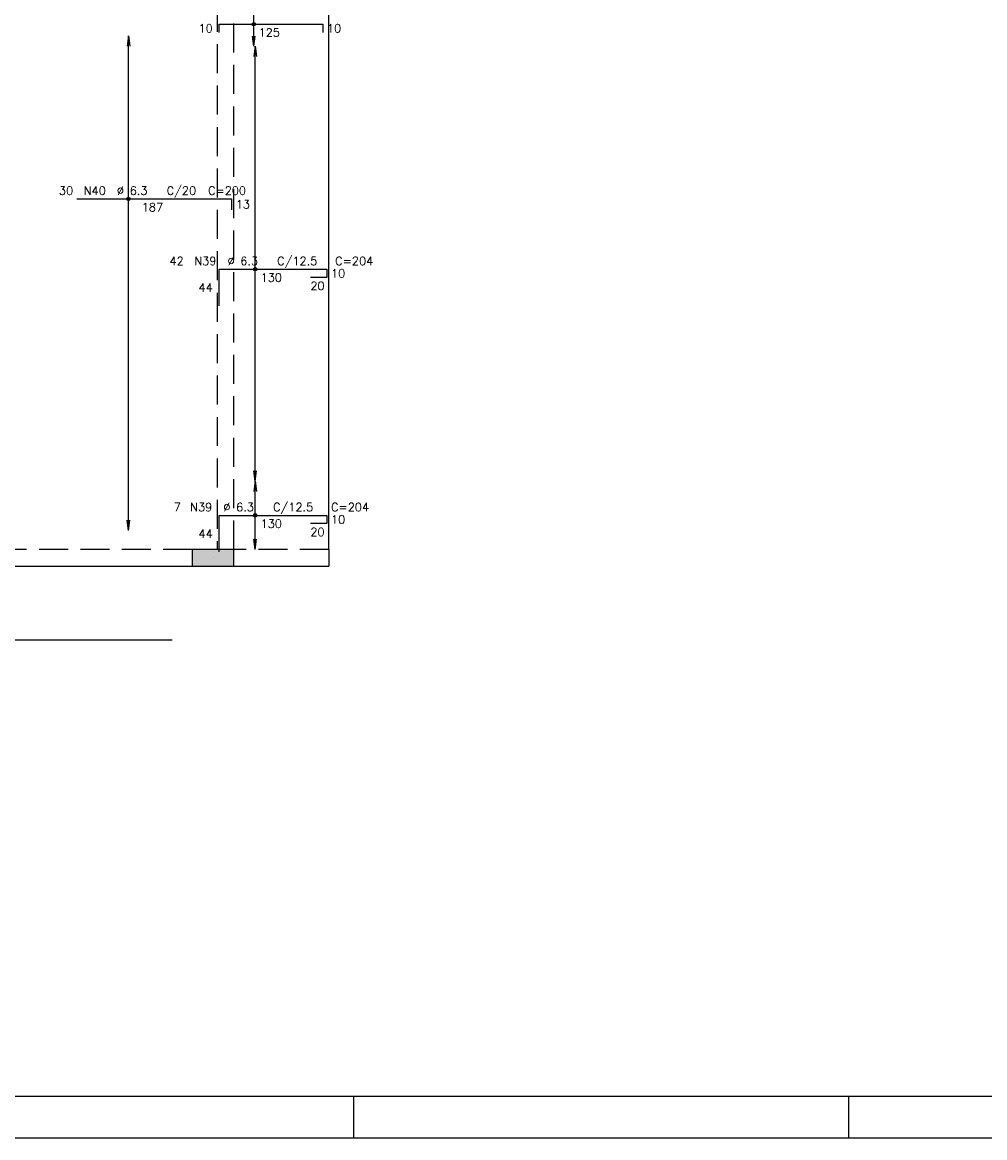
# Model space of a CAD drawing. Extents: x 0 to 119, y 0 to 84.
# Tile 3 of 8: x 25 to 48, y 0 to 27. Entities that reach past the tile are written whole.
import ezdxf

# ---------------------------------------------------------------- set-up
doc = ezdxf.new("R2010")
doc.units = 0
doc.header["$MEASUREMENT"] = 0
doc.linetypes.add('ESTILO_TQS_0001', pattern=[1, 0.7, -0.3])
for name, color, linetype in [('1', 1, 'CONTINUOUS'), ('2', 2, 'CONTINUOUS'), ('6', 6, 'CONTINUOUS'), ('8', 8, 'CONTINUOUS'), ('9', 9, 'CONTINUOUS')]:
    doc.layers.add(name, color=color, linetype=linetype)
doc.styles.get("Standard").update_dxf_attribs({"font": 'ROMANS.SHX'})

msp = doc.modelspace()

# ---------------------------------------------------------------- linework, layer by layer
at = {"layer": '1', "linetype": 'Continuous'}
for p, q in [((32.35, 14.2), (32.35, 27.4)), ((29.55, 14), (29.55, 14)), ((32.95, 0), (32.95, 1)), ((44.9, 0), (44.9, 1)), ((0, 0), (118.9, 0))]:
    msp.add_line(p, q, dxfattribs=at)
for points in [[(32.35, 14.2), (32.35, 13.8)], [(18.05, 13.8), (29.05, 13.8)], [(30.05, 13.8), (32.35, 13.8)]]:
    msp.add_lwpolyline(points, dxfattribs=at)
at = {"layer": '2', "linetype": 'Continuous'}
for p, q in [((30.533, 26.35), (30.533, 27.4)), ((27.507, 26.6), (27.474, 26.352)), ((27.507, 14.66), (27.507, 26.6)), ((27.507, 26.6), (27.539, 26.352)), ((27.507, 26.6), (27.507, 26.6)), ((30.533, 26.35), (30.501, 26.598)), ((30.533, 26.35), (30.566, 26.598)), ((30.533, 26.35), (30.533, 26.35)), ((30.567, 26.35), (30.534, 26.102)), ((30.567, 15.85), (30.567, 26.35)), ((30.567, 26.35), (30.599, 26.102)), ((30.567, 26.35), (30.567, 26.35)), ((30.567, 15.85), (30.534, 16.098)), ((30.567, 15.85), (30.599, 16.098)), ((30.567, 15.85), (30.534, 15.602)), ((30.567, 15.85), (30.567, 15.85)), ((30.567, 14.2), (30.567, 15.85)), ((30.567, 15.85), (30.599, 15.602)), ((30.567, 15.85), (30.567, 15.85)), ((27.507, 14.66), (27.474, 14.908)), ((27.507, 14.66), (27.539, 14.908)), ((27.507, 14.66), (27.507, 14.66)), ((30.567, 14.2), (30.534, 14.448)), ((30.567, 14.2), (30.599, 14.448)), ((30.567, 14.2), (30.567, 14.2))]:
    msp.add_line(p, q, dxfattribs=at)
msp.add_lwpolyline([(30.05, 13.8), (30.05, 14.2), (29.05, 14.2), (29.05, 13.8), (30.05, 13.8)], dxfattribs=at)
for centre, radius in [((30.533, 26.883), 0.0416), ((30.533, 26.883), 0.0208), ((27.507, 22.665), 0.0416), ((27.507, 22.665), 0.0208), ((30.567, 20.967), 0.0416), ((30.567, 20.967), 0.0208), ((30.567, 15.025), 0.0416), ((30.567, 15.025), 0.0208)]:
    msp.add_circle(centre, radius, dxfattribs=at)
at = {"layer": '6', "linetype": 'Continuous'}
for p, q in [((29.7, 26.683), (29.7, 26.883)), ((29.7, 26.883), (32.2, 26.883)), ((32.2, 26.883), (32.2, 26.683)), ((26.26, 22.665), (30, 22.665)), ((30, 22.665), (30, 22.405)), ((29.7, 20.085), (29.7, 20.967)), ((29.7, 20.967), (32.3, 20.967)), ((32.3, 20.767), (31.9, 20.767)), ((32.3, 20.967), (32.3, 20.767)), ((29.7, 14.143), (29.7, 15.025)), ((29.7, 15.025), (32.3, 15.025)), ((32.3, 14.825), (31.9, 14.825)), ((32.3, 15.025), (32.3, 14.825)), ((5.763, 12.017), (28.563, 12.017))]:
    msp.add_line(p, q, dxfattribs=at)
at = {"layer": '6', "linetype": 'ESTILO_TQS_0001'}
for points in [[(29.65, 27.4), (29.65, 14.2)], [(30.05, 14.2), (30.05, 27.4)], [(29.05, 14.2), (18.05, 14.2)], [(32.35, 14.2), (30.05, 14.2)]]:
    msp.add_lwpolyline(points, dxfattribs=at)
at = {"layer": '8', "linetype": 'Continuous'}
msp.add_line((2.5, 1), (117.9, 1), dxfattribs=at)
at = {"layer": '9', "linetype": 'Continuous'}
for points in [[(30.05, 13.8), (30.05, 14.2), (29.05, 14.2)], [(30.05, 13.8), (29.05, 14.2), (29.05, 13.8)], [(30.05, 13.8), (29.05, 13.8), (30.05, 13.8)]]:
    msp.add_solid(points, dxfattribs=at)

# ---------------------------------------------------------------- texts
at = {"layer": '2', "linetype": 'Continuous'}
for s, p in [('10', (29.2, 26.683)), ('125', (30.65, 26.583)), ('10', (32.3, 26.683)), ('30', (25.83, 22.765)), ('N40', (26.43, 22.765)), ('%%c 6.3', (27.23, 22.765)), ('C/20', (28.43, 22.765)), ('C=200', (29.43, 22.765)), ('13', (30.1, 22.435)), ('187', (27.83, 22.365)), ('%%c 6.3', (29.9, 21.067)), ('C/12.5', (31.1, 21.067)), ('42', (28.5, 21.067)), ('N39', (29.1, 21.067)), ('C=204', (32.5, 21.067)), ('130', (30.7, 20.667)), ('10', (32.4, 20.767)), ('44', (29.2, 20.426)), ('20', (31.9, 20.467)), ('7', (28.6, 15.125)), ('N39', (29, 15.125)), ('%%c 6.3', (29.8, 15.125)), ('C/12.5', (31, 15.125)), ('C=204', (32.4, 15.125)), ('130', (30.7, 14.725)), ('10', (32.4, 14.825)), ('44', (29.2, 14.484)), ('20', (31.9, 14.525))]:
    msp.add_text(s, height=0.2, dxfattribs=at).set_placement(p)

doc.saveas('drawing.dxf')
